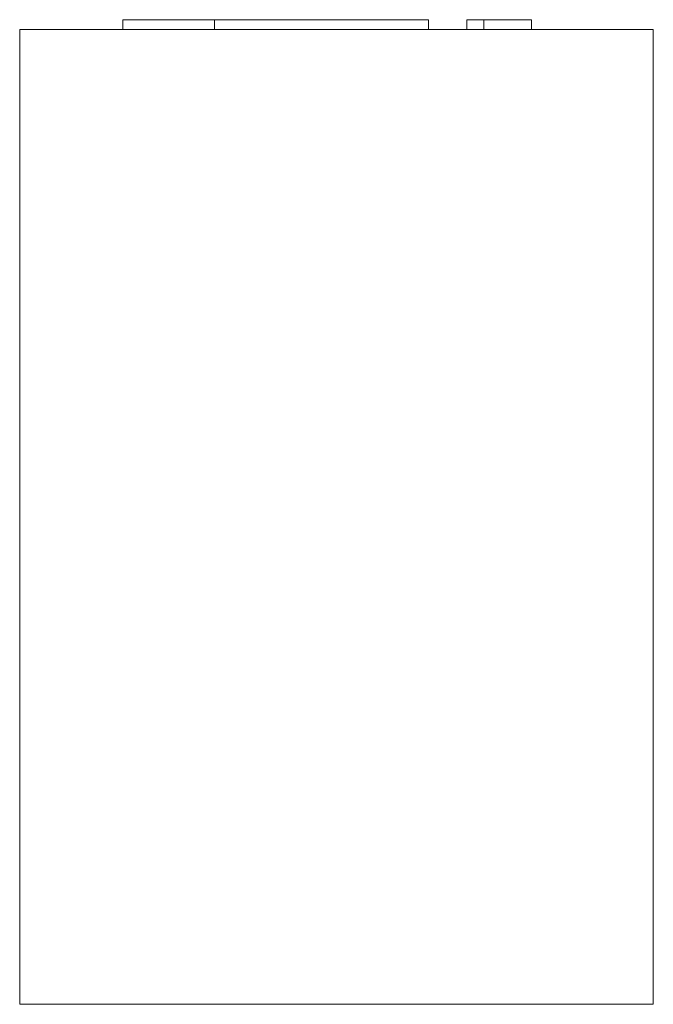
# Model space of a CAD drawing. Header units: millimetres. Extents: x -65 to 65, y 120 to 322.
import ezdxf

# ---------------------------------------------------------------- set-up
doc = ezdxf.new("R2010")
doc.units = ezdxf.units.MM

# ---------------------------------------------------------------- blocks, each defined once
blk = doc.blocks.new('RSen_56_ME_FB_LOD200 - convector_jaga - temf0_02004010-al0 - freestanding - 10_jaga_tempo freestanding_lxhxd 400x200x130 mm-329489-right')
at = {"lineweight": 18}
for p, q in [((-65, 320), (65, 320)), ((-65, 120), (-65, 320)), ((65, 320), (65, 120)), ((65, 120), (-65, 120))]:
    blk.add_line(p, q, dxfattribs=at)
blk = doc.blocks.new('RSen_55_GM_FB_logo - SH_jaga - standard-260147-right')
at = {"lineweight": 18}
for p, q in [((-43.85, 322), (-43.85, 320)), ((-43.85, 322), (-25, 322)), ((-25, 322), (6.94, 322)), ((-25, 320), (-25, 322)), ((6.94, 322), (18.85, 322)), ((18.85, 320), (18.85, 322)), ((26.71, 322), (30.26, 322)), ((26.71, 320), (26.71, 322)), ((30.26, 322), (40, 322)), ((30.26, 322), (30.26, 320)), ((40, 320), (40, 322))]:
    blk.add_line(p, q, dxfattribs=at)

msp = doc.modelspace()

# ---------------------------------------------------------------- block references
at = {"lineweight": 18}
for name in ['RSen_55_GM_FB_logo - SH_jaga - standard-260147-right', 'RSen_56_ME_FB_LOD200 - convector_jaga - temf0_02004010-al0 - freestanding - 10_jaga_tempo freestanding_lxhxd 400x200x130 mm-329489-right']:
    msp.add_blockref(name, (0, 0), dxfattribs=at)

doc.saveas('drawing.dxf')
